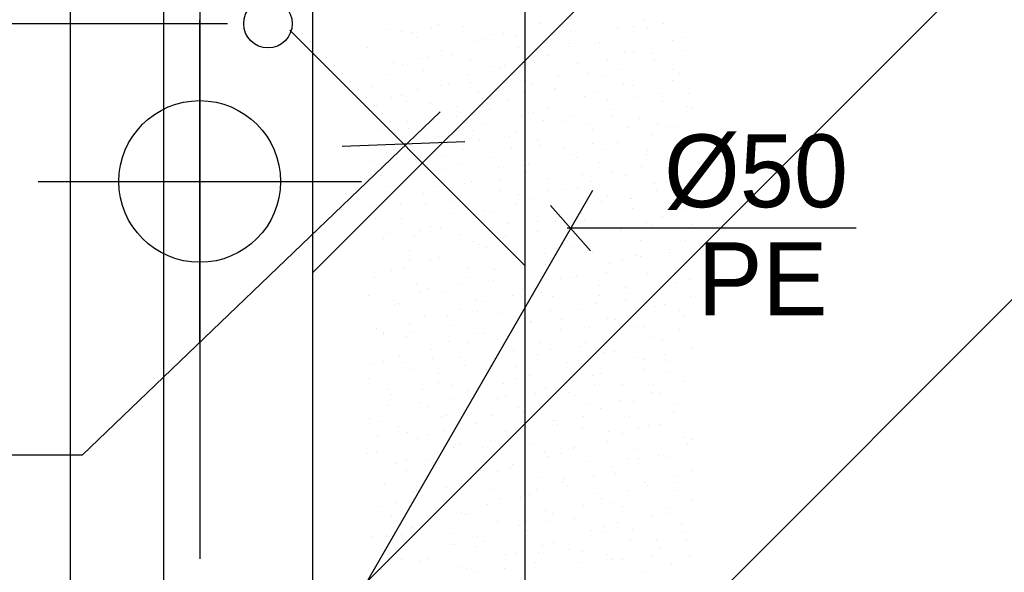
# Model space of a CAD drawing. Extents: x 9010 to 343255, y 15280 to 659207.
# Tile 28 of 76: x 82808 to 85243, y 32661 to 34028. Entities that reach past the tile are written whole.
import ezdxf

# ---------------------------------------------------------------- set-up
doc = ezdxf.new("R2010")
doc.units = 0
doc.header["$LTSCALE"] = 100
for name, pattern in [('2322121', [2000, 1000, 1000]), ('CENTER2', [11.25, 7.5, -1.25, 1.25, -1.25]), ('CENTER4', [5, 3.125, -0.625, 0.625, -0.625]), ('CENTERX2', [40, 25, -5, 5, -5])]:
    doc.linetypes.add(name, pattern=pattern)
doc.layers.get('0').update_dxf_attribs({"linetype": 'CONTINUOUS'})
doc.layers.get('DEFPOINTS').update_dxf_attribs({"linetype": 'CONTINUOUS'})
for name, color, linetype in [('15', 6, 'CONTINUOUS'), ('BOUW', 8, 'CONTINUOUS'), ('PAAL_CONT', 1, 'CONTINUOUS'), ('PAAL_HART', 7, 'CONTINUOUS'), ('PAAL_TEKST', 2, 'CONTINUOUS'), ('STRAMIEN', 1, 'CENTER2'), ('WL524---', 4, 'CONTINUOUS'), ('WL5627--', 4, 'CONTINUOUS'), ('WL570---_HARTLIJN', 7, 'CONTINUOUS'), ('WM521---', 1, 'CONTINUOUS')]:
    doc.layers.add(name, color=color, linetype=linetype)
doc.styles.add('BURO-018', font='BUROFONT.shx', dxfattribs={"height": 180})
doc.styles.add('VAR', font='STRUCT01.shx')
doc.dimstyles.new('CEES', dxfattribs={"dimscale": 100, "dimtxt": 3, "dimasz": 3, "dimexe": 1, "dimexo": 1, "dimgap": 1.5, "dimtad": 0, "dimdec": 0, "dimzin": 0, "dimtxsty": 'BURO-018', "dimcen": -3, "dimdle": 1.25, "dimclrd": 1, "dimclre": 1, "dimclrt": 1, "dimazin": 3, "dimtfac": 0.75, "dimtdec": 0, "dimtofl": 0, "dimtmove": 0, "dimatfit": 3, "dimtvp": 1.5, "dimtolj": 1, "dimtzin": 0})

# ---------------------------------------------------------------- blocks, each defined once
blk = doc.blocks.new('K-PAAL8')
at = {"layer": 'PAAL_CONT'}
blk.add_circle((0, 0), 0.5, dxfattribs=at)
at = {"layer": 'PAAL_HART'}
for p, q in [((0, -1), (0, 1)), ((-1, 0), (1, 0))]:
    blk.add_line(p, q, dxfattribs=at)
at = {"layer": 'PAAL_TEKST', "style": 'VAR', "flags": 1}
for tag, p in [('AFHAKHOOGTE', (0.4015, 0.5157)), ('INHEINIVO', (0.4015, 0.2007)), ('LENGTE', (0.4015, -0.1143)), ('NUMMER', (0.4015, -0.4293))]:
    blk.add_attdef(tag, p, '', height=0.2, dxfattribs=at)
blk = doc.blocks.new('LDV3121')
at = {"color": 0, "linetype": 'CONTINUOUS'}
blk.add_line((0.25, 0.433), (6.75, 11.691), dxfattribs=at)
blk.add_lwpolyline([(0.25, 0.433, 0, 1, 0), (1.5, 2.598, 1, 1, 0)], format="xyseb", dxfattribs=at)
blk.add_circle((0, 0), 0.5, dxfattribs=at)
blk = doc.blocks.new('*D148')
at = {"color": 1, "linetype": 'BYBLOCK'}
for p, q in [((83321.5, 34017.7), (81315.6, 34017.7)), ((81415.6, 33717.7), (81415.6, 29727.6)), ((83321.5, 29427.6), (81315.6, 29427.6))]:
    blk.add_line(p, q, dxfattribs=at)
for points in [[(81365.6, 33717.7), (81465.6, 33717.7), (81415.6, 34017.7)], [(81365.6, 29727.6), (81465.6, 29727.6), (81415.6, 29427.6)]]:
    blk.add_solid(points, dxfattribs=at)
at = {"layer": 'DEFPOINTS', "color": 0, "linetype": 'BYBLOCK'}
for p in [(83421.5, 34017.7), (81415.6, 29427.6), (83421.5, 29427.6)]:
    blk.add_point(p, dxfattribs=at)
at = {"color": 1, "linetype": 'BYBLOCK', "insert": (81138.3, 31722.7), "char_height": 180, "attachment_point": 5, "rotation": 90, "style": 'BURO-018'}
blk.add_mtext('\\A1;4590', dxfattribs=at)

msp = doc.modelspace()

# ---------------------------------------------------------------- hatches: boundary and pattern name
at = {"layer": '15'}
h = msp.add_hatch(dxfattribs=at)
h.set_pattern_fill('ANSI31', color=8, scale=200, style=0)
h.set_pattern_definition([(45, (32852.9, 25827.6), (-449.013, 449.013), [])])
h.paths.add_polyline_path([(83532.9, 52927.6), (89143.2, 52927.6), (89143.2, 54927.6), (83532.9, 54927.6), (83532.9, 59077.6), (65252.9, 59077.6), (65252.9, 83077.6), (67752.9, 83077.6), (67752.9, 61277.6), (72752.9, 61277.6), (72752.9, 66021.3), (73678.4, 66021.3), (73678.4, 73400.3), (76678.4, 73400.3), (76678.4, 61277.6), (82952.9, 61277.6), (82952.9, 81942.7), (87952.9, 81942.7), (87952.9, 70627.6), (93268.6, 70627.6), (93268.6, 61027.6), (99172.9, 61027.6), (99172.9, 58527.6), (93268.6, 58527.6), (93268.6, 52927.6), (99022.9, 52927.6), (99022.9, 49227.6), (93268.6, 49227.6), (93268.6, 42227.6), (99022.9, 42227.6), (99022.9, 39227.6), (93722.9, 39227.6), (93722.9, 36227.6), (99022.9, 36227.6), (99022.9, 33227.6), (93722.9, 33227.6), (93722.9, 26257.8), (90152.9, 26257.8), (90152.9, 26107.6), (83532.9, 26107.6), (83532.9, 39227.6), (88032.9, 39227.6), (88032.9, 49227.6), (83532.9, 49227.6)])

# ---------------------------------------------------------------- linework, layer by layer
at = {"layer": 'BOUW', "linetype": 'CONTINUOUS'}
for p, q in [((82932.9, 25507.6), (82932.9, 58137.6)), ((83162.9, 54864.6), (83162.9, 25737.6))]:
    msp.add_line(p, q, dxfattribs=at)
for points in [[(90152.9, 26107.6), (83532.9, 26107.6), (83532.9, 54327.6), (89142.9, 54327.6)], [(93268.6, 49227.6), (93268.6, 42227.6), (99022.9, 42227.6), (99022.9, 39227.6), (93722.9, 39227.6), (93722.9, 36227.6), (99022.9, 36227.6), (99022.9, 33227.6), (93722.9, 33227.6), (93722.9, 26257.8), (90152.9, 26257.8), (90152.9, 26107.6), (83532.9, 26107.6), (83532.9, 39227.6), (88032.9, 39227.6), (88032.9, 49227.6)]]:
    msp.add_lwpolyline(points, dxfattribs=at)
at = {"layer": 'DEFPOINTS', "color": 0, "linetype": 'BYBLOCK'}
for p in [(83252.9, 34017.7), (83421.5, 34017.7)]:
    msp.add_point(p, dxfattribs=at)
at = {"layer": 'STRAMIEN', "linetype": 'CENTERX2'}
msp.add_lwpolyline([(83252.9, 51193.9), (83252.9, 25320.1)], dxfattribs=at)
at = {"layer": 'WL524---', "color": 4, "linetype": '2322121'}
for p, q in [((84057.8, 27105.9), (84057.8, 39738.9)), ((84057.8, 33419), (83475.4, 34001.4))]:
    msp.add_line(p, q, dxfattribs=at)
at = {"layer": 'WL524---', "color": 1}
for p, q in [((83847.6, 33799.4), (82961.8, 32950.5)), ((83604.9, 33714.5), (83908.2, 33726.6)), ((82961.8, 32950.5), (81833.3, 32950.5))]:
    msp.add_line(p, q, dxfattribs=at)
at = {"layer": 'WL5627--', "color": 6}
for p, q in [((84351.4, 34026.6), (84351.4, 34026.6)), ((83714.3, 34002.9), (83714.3, 34002.9)), ((83752.9, 33999.5), (83752.9, 33999.5)), ((83843.5, 34015.3), (83843.5, 34015.3)), ((83904.8, 34011.2), (83904.8, 34011.2)), ((84095.2, 34019.5), (84095.2, 34019.5)), ((84168.8, 33999.6), (84168.8, 33999.6)), ((84287.1, 34007), (84287.1, 34007)), ((84325.5, 34011.2), (84325.5, 34011.2)), ((84359.2, 34007.8), (84359.2, 34007.8)), ((84399.5, 34019.5), (84399.5, 34019.5)), ((83779.2, 33995.6), (83779.2, 33995.6)), ((83787.9, 33983), (83787.9, 33983)), ((83939.9, 33972.8), (83939.9, 33972.8)), ((83959.8, 33981), (83959.8, 33981)), ((83978.3, 33991.3), (83978.3, 33991.3)), ((84004.2, 33992.4), (84004.2, 33992.4)), ((84033.7, 33989.4), (84033.7, 33989.4)), ((84422.1, 33976), (84422.1, 33976)), ((84447.8, 33984.2), (84447.8, 33984.2)), ((83668, 33959.2), (83668, 33959.2)), ((83850.7, 33951.2), (83850.7, 33951.2)), ((84041.2, 33959.5), (84041.2, 33959.5)), ((84100.6, 33950), (84100.6, 33950)), ((84164.9, 33969.6), (84164.9, 33969.6)), ((84166.6, 33962.4), (84166.6, 33962.4)), ((84231.6, 33967.7), (84231.6, 33967.7)), ((84240.5, 33970.8), (84240.5, 33970.8)), ((84447.4, 33952.3), (84447.4, 33952.3)), ((83800.8, 33932.3), (83800.8, 33932.3)), ((83874.8, 33940.7), (83874.8, 33940.7)), ((83923.2, 33930), (83923.2, 33930)), ((84113.6, 33938.3), (84113.6, 33938.3)), ((84261.3, 33927.2), (84261.3, 33927.2)), ((84304.1, 33946.6), (84304.1, 33946.6)), ((84325.6, 33946.8), (84325.6, 33946.8)), ((84373.4, 33943.9), (84373.4, 33943.9)), ((84377.7, 33926.7), (84377.7, 33926.7)), ((83732.7, 33921.8), (83732.7, 33921.8)), ((83753.5, 33915.8), (83753.5, 33915.8)), ((83806.3, 33901.8), (83806.3, 33901.8)), ((83978.4, 33912.6), (83978.4, 33912.6)), ((83996.7, 33910.1), (83996.7, 33910.1)), ((84007.7, 33913.7), (84007.7, 33913.7)), ((84081.6, 33922.1), (84081.6, 33922.1)), ((84187.2, 33918.4), (84187.2, 33918.4)), ((84288.5, 33903.6), (84288.5, 33903.6)), ((84422, 33904.4), (84422, 33904.4)), ((83715.9, 33891.9), (83715.9, 33891.9)), ((83914.2, 33893), (83914.2, 33893)), ((84059.6, 33878.3), (84059.6, 33878.3)), ((84139.1, 33889.8), (84139.1, 33889.8)), ((84214.5, 33895.2), (84214.5, 33895.2)), ((84250, 33886.6), (84250, 33886.6)), ((84421.3, 33876.6), (84421.3, 33876.6)), ((84440.5, 33894.8), (84440.5, 33894.8)), ((83678.7, 33861.7), (83678.7, 33861.7)), ((83791.9, 33855.6), (83791.9, 33855.6)), ((83848.8, 33865), (83848.8, 33865)), ((83869.1, 33870), (83869.1, 33870)), ((83922.7, 33873.4), (83922.7, 33873.4)), ((84074.8, 33870.2), (84074.8, 33870.2)), ((84129.5, 33854.8), (84129.5, 33854.8)), ((84132.1, 33857.2), (84132.1, 33857.2)), ((84299.8, 33867), (84299.8, 33867)), ((84322.5, 33865.4), (84322.5, 33865.4)), ((83727.7, 33836), (83727.7, 33836)), ((83751.1, 33840.6), (83751.1, 33840.6)), ((83941.6, 33848.9), (83941.6, 33848.9)), ((83952.6, 33832.8), (83952.6, 33832.8)), ((84015.1, 33828.9), (84015.1, 33828.9)), ((84055.6, 33846.5), (84055.6, 33846.5)), ((84205.6, 33837.2), (84205.6, 33837.2)), ((84235.5, 33847.3), (84235.5, 33847.3)), ((84262.4, 33827.9), (84262.4, 33827.9)), ((84336.4, 33836.3), (84336.4, 33836.3)), ((84396.1, 33845.5), (84396.1, 33845.5)), ((84460.5, 33844.2), (84460.5, 33844.2)), ((83689.8, 33816.3), (83689.8, 33816.3)), ((83763.8, 33824.7), (83763.8, 33824.7)), ((83888.4, 33813.1), (83888.4, 33813.1)), ((83970.6, 33806.1), (83970.6, 33806.1)), ((84113.3, 33810), (84113.3, 33810)), ((84268.5, 33805.4), (84268.5, 33805.4)), ((84396.2, 33824.5), (84396.2, 33824.5)), ((84458.9, 33813.7), (84458.9, 33813.7)), ((84469.2, 33809.4), (84469.2, 33809.4)), ((83697.1, 33780.5), (83697.1, 33780.5)), ((83887.5, 33788.8), (83887.5, 33788.8)), ((83896.7, 33797.7), (83896.7, 33797.7)), ((84049.1, 33790.3), (84049.1, 33790.3)), ((84078, 33797.1), (84078, 33797.1)), ((84103.5, 33779.2), (84103.5, 33779.2)), ((84177.5, 33787.6), (84177.5, 33787.6)), ((84274, 33787.2), (84274, 33787.2)), ((84340.9, 33784.3), (84340.9, 33784.3)), ((83701.9, 33756.1), (83701.9, 33756.1)), ((83766.1, 33775.8), (83766.1, 33775.8)), ((83769.6, 33759.4), (83769.6, 33759.4)), ((83811.7, 33757.4), (83811.7, 33757.4)), ((83960, 33767.7), (83960, 33767.7)), ((84150.5, 33776), (84150.5, 33776)), ((84209.7, 33767.5), (84209.7, 33767.5)), ((84224, 33756), (84224, 33756)), ((84310.3, 33760.7), (84310.3, 33760.7)), ((84384.3, 33769), (84384.3, 33769)), ((84414.5, 33764.3), (84414.5, 33764.3)), ((84434.7, 33764.3), (84434.7, 33764.3)), ((83737.7, 33749), (83737.7, 33749)), ((83843.1, 33739.5), (83843.1, 33739.5)), ((83862.6, 33733.3), (83862.6, 33733.3)), ((83926.8, 33753), (83926.8, 33753)), ((83944.6, 33730.5), (83944.6, 33730.5)), ((84018.5, 33738.9), (84018.5, 33738.9)), ((84033.6, 33747.8), (84033.6, 33747.8)), ((84087.5, 33730.1), (84087.5, 33730.1)), ((84370.4, 33744.7), (84370.4, 33744.7)), ((84477.3, 33732.5), (84477.3, 33732.5)), ((83905.9, 33707.7), (83905.9, 33707.7)), ((84023.3, 33710.5), (84023.3, 33710.5)), ((84096.4, 33715.9), (84096.4, 33715.9)), ((84151.4, 33711.9), (84151.4, 33711.9)), ((84225.4, 33720.3), (84225.4, 33720.3)), ((84248.2, 33707.3), (84248.2, 33707.3)), ((84286.9, 33724.2), (84286.9, 33724.2)), ((83715.5, 33699.4), (83715.5, 33699.4)), ((83740.4, 33695.9), (83740.4, 33695.9)), ((83785.7, 33681.8), (83785.7, 33681.8)), ((83859.6, 33690.1), (83859.6, 33690.1)), ((83978.4, 33686.5), (83978.4, 33686.5)), ((84168.9, 33694.8), (84168.9, 33694.8)), ((84184, 33687.7), (84184, 33687.7)), ((84358.2, 33693.4), (84358.2, 33693.4)), ((84359.4, 33703.1), (84359.4, 33703.1)), ((84408.9, 33684.5), (84408.9, 33684.5)), ((84432.2, 33701.8), (84432.2, 33701.8)), ((84432.9, 33683.2), (84432.9, 33683.2)), ((83676.1, 33676.3), (83676.1, 33676.3)), ((83788, 33678.2), (83788, 33678.2)), ((83861.5, 33658.3), (83861.5, 33658.3)), ((83901.1, 33673.1), (83901.1, 33673.1)), ((83992.5, 33663.2), (83992.5, 33663.2)), ((84052, 33666.6), (84052, 33666.6)), ((84066.4, 33671.6), (84066.4, 33671.6)), ((84242.4, 33674.9), (84242.4, 33674.9)), ((84344.7, 33664.9), (84344.7, 33664.9)), ((83671.1, 33650), (83671.1, 33650)), ((83700.7, 33641.4), (83700.7, 33641.4)), ((83836.8, 33653.5), (83836.8, 33653.5)), ((84061.7, 33650.3), (84061.7, 33650.3)), ((84114.8, 33634.8), (84114.8, 33634.8)), ((84199.3, 33644.7), (84199.3, 33644.7)), ((84273.3, 33653.1), (84273.3, 33653.1)), ((84305.3, 33643), (84305.3, 33643)), ((83714.6, 33616.1), (83714.6, 33616.1)), ((83733.9, 33618.2), (83733.9, 33618.2)), ((83833.6, 33614.5), (83833.6, 33614.5)), ((83907.5, 33622.9), (83907.5, 33622.9)), ((83924.4, 33626.5), (83924.4, 33626.5)), ((83997.5, 33630.7), (83997.5, 33630.7)), ((84158.2, 33607.9), (84158.2, 33607.9)), ((84187.3, 33613.6), (84187.3, 33613.6)), ((84222.4, 33627.5), (84222.4, 33627.5)), ((84377.8, 33621.9), (84377.8, 33621.9)), ((84406.1, 33626.1), (84406.1, 33626.1)), ((83806.4, 33597.1), (83806.4, 33597.1)), ((83875.3, 33593.3), (83875.3, 33593.3)), ((83996.8, 33605.4), (83996.8, 33605.4)), ((84040.4, 33596), (84040.4, 33596)), ((84070.4, 33585.4), (84070.4, 33585.4)), ((84114.4, 33604.3), (84114.4, 33604.3)), ((84260.9, 33593.7), (84260.9, 33593.7)), ((84318.9, 33585), (84318.9, 33585)), ((84321.2, 33585.8), (84321.2, 33585.8)), ((84383.1, 33604.7), (84383.1, 33604.7)), ((84451.3, 33602), (84451.3, 33602)), ((83674.7, 33565.8), (83674.7, 33565.8)), ((83689.5, 33568.9), (83689.5, 33568.9)), ((83748.6, 33574.2), (83748.6, 33574.2)), ((83811, 33573.7), (83811, 33573.7)), ((83879.9, 33577.1), (83879.9, 33577.1)), ((84036, 33570.5), (84036, 33570.5)), ((84247.2, 33577.4), (84247.2, 33577.4)), ((84323.7, 33561.9), (84323.7, 33561.9)), ((84454.1, 33558.9), (84454.1, 33558.9)), ((83688.8, 33536.3), (83688.8, 33536.3)), ((83752.3, 33537), (83752.3, 33537)), ((83881.5, 33547.2), (83881.5, 33547.2)), ((83942.8, 33545.3), (83942.8, 33545.3)), ((83955.4, 33555.6), (83955.4, 33555.6)), ((83971.7, 33550.8), (83971.7, 33550.8)), ((84133.2, 33553.6), (84133.2, 33553.6)), ((84162.3, 33537.1), (84162.3, 33537.1)), ((84196.6, 33547.7), (84196.6, 33547.7)), ((84396.2, 33540.7), (84396.2, 33540.7)), ((83824.8, 33515.9), (83824.8, 33515.9)), ((83849.5, 33513.5), (83849.5, 33513.5)), ((84015.3, 33524.2), (84015.3, 33524.2)), ((84088.3, 33528.7), (84088.3, 33528.7)), ((84132.4, 33528), (84132.4, 33528)), ((84205.7, 33532.5), (84205.7, 33532.5)), ((84279.3, 33512.5), (84279.3, 33512.5)), ((84295.1, 33510.1), (84295.1, 33510.1)), ((84357.3, 33524.9), (84357.3, 33524.9)), ((84369.1, 33518.5), (84369.1, 33518.5)), ((83707.9, 33487.7), (83707.9, 33487.7)), ((83722.6, 33498.5), (83722.6, 33498.5)), ((83785.2, 33493.8), (83785.2, 33493.8)), ((83796.5, 33506.9), (83796.5, 33506.9)), ((83898.3, 33496), (83898.3, 33496)), ((84003.4, 33488.4), (84003.4, 33488.4)), ((84010.2, 33490.7), (84010.2, 33490.7)), ((84088.8, 33504.2), (84088.8, 33504.2)), ((84293.1, 33505.2), (84293.1, 33505.2)), ((83929.4, 33480), (83929.4, 33480)), ((83945.9, 33471), (83945.9, 33471)), ((83961.2, 33464.1), (83961.2, 33464.1)), ((84136.2, 33461.4), (84136.2, 33461.4)), ((84151.7, 33472.4), (84151.7, 33472.4)), ((84170.9, 33467.8), (84170.9, 33467.8)), ((84210.2, 33469.8), (84210.2, 33469.8)), ((84342.1, 33480.7), (84342.1, 33480.7)), ((83770.7, 33455.9), (83770.7, 33455.9)), ((83844.4, 33439.6), (83844.4, 33439.6)), ((84033.7, 33443), (84033.7, 33443)), ((84106.6, 33448.2), (84106.6, 33448.2)), ((84224.1, 33451.3), (84224.1, 33451.3)), ((84331.6, 33445), (84331.6, 33445)), ((84343.1, 33442.9), (84343.1, 33442.9)), ((84414.6, 33459.6), (84414.6, 33459.6)), ((84417, 33451.3), (84417, 33451.3)), ((83759.4, 33414), (83759.4, 33414)), ((83770.5, 33431.3), (83770.5, 33431.3)), ((83823.7, 33433.6), (83823.7, 33433.6)), ((83843.2, 33434.7), (83843.2, 33434.7)), ((83916.8, 33414.8), (83916.8, 33414.8)), ((83977.3, 33412.7), (83977.3, 33412.7)), ((84051.3, 33421.1), (84051.3, 33421.1)), ((84107.2, 33423.1), (84107.2, 33423.1)), ((84267.3, 33425.4), (84267.3, 33425.4)), ((84297.7, 33431.4), (84297.7, 33431.4)), ((83685.5, 33390.9), (83685.5, 33390.9)), ((83726.3, 33406.5), (83726.3, 33406.5)), ((83920.1, 33391.2), (83920.1, 33391.2)), ((83984.4, 33410.8), (83984.4, 33410.8)), ((84170.1, 33391.2), (84170.1, 33391.2)), ((84184.1, 33394.2), (84184.1, 33394.2)), ((84258.1, 33402.5), (84258.1, 33402.5)), ((84360.5, 33399.5), (84360.5, 33399.5)), ((84428, 33402.6), (84428, 33402.6)), ((83789.1, 33374.7), (83789.1, 33374.7)), ((83818.4, 33364), (83818.4, 33364)), ((83892.3, 33372.4), (83892.3, 33372.4)), ((83979.6, 33383), (83979.6, 33383)), ((84080.8, 33368.4), (84080.8, 33368.4)), ((84145.1, 33388), (84145.1, 33388)), ((84242.6, 33370.1), (84242.6, 33370.1)), ((84305.8, 33365.2), (84305.8, 33365.2)), ((84391, 33375.6), (84391, 33375.6)), ((84433, 33378.4), (84433, 33378.4)), ((84464.9, 33384), (84464.9, 33384)), ((83671.2, 33345.3), (83671.2, 33345.3)), ((83797.9, 33353.8), (83797.9, 33353.8)), ((83861.6, 33353.6), (83861.6, 33353.6)), ((84025.2, 33345.5), (84025.2, 33345.5)), ((84052.1, 33361.8), (84052.1, 33361.8)), ((84099.2, 33353.8), (84099.2, 33353.8)), ((84125.6, 33341.9), (84125.6, 33341.9)), ((84241.5, 33345.6), (84241.5, 33345.6)), ((84316.1, 33350.2), (84316.1, 33350.2)), ((84466.5, 33342.4), (84466.5, 33342.4)), ((83733.4, 33323.7), (83733.4, 33323.7)), ((83733.6, 33334.2), (83733.6, 33334.2)), ((83744.7, 33325.3), (83744.7, 33325.3)), ((83935.2, 33333.6), (83935.2, 33333.6)), ((83958.6, 33331), (83958.6, 33331)), ((84232, 33326.9), (84232, 33326.9)), ((84306, 33335.3), (84306, 33335.3)), ((84379, 33318.4), (84379, 33318.4)), ((84402.2, 33322.7), (84402.2, 33322.7)), ((83807.6, 33293.5), (83807.6, 33293.5)), ((83866.3, 33296.7), (83866.3, 33296.7)), ((83894.3, 33311.4), (83894.3, 33311.4)), ((83940.3, 33305.1), (83940.3, 33305.1)), ((83998, 33301.8), (83998, 33301.8)), ((84119.3, 33308.2), (84119.3, 33308.2)), ((84188.5, 33310.1), (84188.5, 33310.1)), ((84438.9, 33308.4), (84438.9, 33308.4)), ((84451.4, 33297.2), (84451.4, 33297.2)), ((83772.1, 33274), (83772.1, 33274)), ((83880, 33272.4), (83880, 33272.4)), ((84055, 33288.5), (84055, 33288.5)), ((84070.5, 33280.7), (84070.5, 33280.7)), ((84073.1, 33278.2), (84073.1, 33278.2)), ((84147.1, 33286.6), (84147.1, 33286.6)), ((84261, 33289), (84261, 33289)), ((84280, 33285.4), (84280, 33285.4)), ((84334.5, 33269), (84334.5, 33269)), ((84353.9, 33268), (84353.9, 33268)), ((83689.6, 33264.1), (83689.6, 33264.1)), ((83707.4, 33248), (83707.4, 33248)), ((83707.9, 33254.3), (83707.9, 33254.3)), ((83763.1, 33244.2), (83763.1, 33244.2)), ((83781.3, 33256.4), (83781.3, 33256.4)), ((83932.8, 33251.2), (83932.8, 33251.2)), ((83953.6, 33252.4), (83953.6, 33252.4)), ((84144.1, 33260.7), (84144.1, 33260.7)), ((84215.7, 33265.7), (84215.7, 33265.7)), ((84280, 33259.6), (84280, 33259.6)), ((84376.4, 33242.9), (84376.4, 33242.9)), ((84440.7, 33262.6), (84440.7, 33262.6)), ((83868.5, 33231.5), (83868.5, 33231.5)), ((83914.2, 33229.5), (83914.2, 33229.5)), ((83988.2, 33237.9), (83988.2, 33237.9)), ((84016.4, 33220.6), (84016.4, 33220.6)), ((84093.5, 33228.4), (84093.5, 33228.4)), ((84195, 33219.3), (84195, 33219.3)), ((84206.9, 33228.9), (84206.9, 33228.9)), ((84397.4, 33237.2), (84397.4, 33237.2)), ((83746.3, 33194.2), (83746.3, 33194.2)), ((83826, 33212.3), (83826, 33212.3)), ((84029.2, 33208.7), (84029.2, 33208.7)), ((84088.9, 33199.5), (84088.9, 33199.5)), ((84121, 33210.9), (84121, 33210.9)), ((84254.2, 33205.5), (84254.2, 33205.5)), ((84279.4, 33207.8), (84279.4, 33207.8)), ((84401.8, 33200.8), (84401.8, 33200.8)), ((84469.8, 33216.1), (84469.8, 33216.1)), ((83682.1, 33174.5), (83682.1, 33174.5)), ((83708, 33182.9), (83708, 33182.9)), ((83755.3, 33180.8), (83755.3, 33180.8)), ((83829.2, 33189.1), (83829.2, 33189.1)), ((83898.5, 33191.2), (83898.5, 33191.2)), ((83907, 33171.4), (83907, 33171.4)), ((83972, 33171.3), (83972, 33171.3)), ((84036.1, 33170.6), (84036.1, 33170.6)), ((84162.5, 33179.6), (84162.5, 33179.6)), ((84189.9, 33185.9), (84189.9, 33185.9)), ((84327.9, 33192.4), (84327.9, 33192.4)), ((84352.9, 33187.8), (84352.9, 33187.8)), ((84414.9, 33182.7), (84414.9, 33182.7)), ((83781.5, 33163), (83781.5, 33163)), ((83842.8, 33151.7), (83842.8, 33151.7)), ((83962.1, 33162.2), (83962.1, 33162.2)), ((84067.7, 33148.5), (84067.7, 33148.5)), ((84225.3, 33147.7), (84225.3, 33147.7)), ((84242.9, 33152), (84242.9, 33152)), ((84350.6, 33163.1), (84350.6, 33163.1)), ((84415.8, 33156), (84415.8, 33156)), ((83670.3, 33140.4), (83670.3, 33140.4)), ((83844.4, 33131.2), (83844.4, 33131.2)), ((83877.2, 33121.9), (83877.2, 33121.9)), ((84003.4, 33128.9), (84003.4, 33128.9)), ((84034.9, 33139.5), (84034.9, 33139.5)), ((84169, 33143.7), (84169, 33143.7)), ((84228.4, 33125.7), (84228.4, 33125.7)), ((84297.8, 33126.6), (84297.8, 33126.6)), ((84375.8, 33125.1), (84375.8, 33125.1)), ((84449.7, 33133.5), (84449.7, 33133.5)), ((83720.5, 33114.3), (83720.5, 33114.3)), ((83726.4, 33101.8), (83726.4, 33101.8)), ((83803.2, 33113.5), (83803.2, 33113.5)), ((83916.9, 33110), (83916.9, 33110)), ((84084, 33103.3), (84084, 33103.3)), ((84107.3, 33118.3), (84107.3, 33118.3)), ((84164.1, 33106.1), (84164.1, 33106.1)), ((84180.9, 33098.4), (84180.9, 33098.4)), ((84371.4, 33106.7), (84371.4, 33106.7)), ((84389.1, 33102.9), (84389.1, 33102.9)), ((83718.2, 33073.2), (83718.2, 33073.2)), ((83800, 33081.8), (83800, 33081.8)), ((83817, 33071.9), (83817, 33071.9)), ((83881.2, 33091.5), (83881.2, 33091.5)), ((83990.4, 33090.1), (83990.4, 33090.1)), ((84010, 33094.9), (84010, 33094.9)), ((84216.9, 33076.4), (84216.9, 33076.4)), ((84290.8, 33084.8), (84290.8, 33084.8)), ((84324.8, 33083.3), (84324.8, 33083.3)), ((84434.2, 33074.8), (84434.2, 33074.8)), ((83862.8, 33050), (83862.8, 33050)), ((83925.1, 33054.6), (83925.1, 33054.6)), ((83977.7, 33049.1), (83977.7, 33049.1)), ((84041.9, 33068.7), (84041.9, 33068.7)), ((84053.3, 33058.3), (84053.3, 33058.3)), ((84243.7, 33066.6), (84243.7, 33066.6)), ((84423.7, 33057.9), (84423.7, 33057.9)), ((83672.3, 33041.7), (83672.3, 33041.7)), ((83694.8, 33034.5), (83694.8, 33034.5)), ((83851.1, 33046.2), (83851.1, 33046.2)), ((83935.3, 33028.9), (83935.3, 33028.9)), ((84057.9, 33027.7), (84057.9, 33027.7)), ((84125.8, 33037.2), (84125.8, 33037.2)), ((84131.9, 33036.1), (84131.9, 33036.1)), ((84138.4, 33026.2), (84138.4, 33026.2)), ((84202.6, 33045.9), (84202.6, 33045.9)), ((84316.2, 33045.4), (84316.2, 33045.4)), ((84363.3, 33023.1), (84363.3, 33023.1)), ((84389.8, 33025.5), (84389.8, 33025.5)), ((83744.8, 33020.6), (83744.8, 33020.6)), ((83766.2, 33005.9), (83766.2, 33005.9)), ((83818.4, 33000.7), (83818.4, 33000.7)), ((83855.4, 33011.7), (83855.4, 33011.7)), ((84008.8, 33008.9), (84008.8, 33008.9)), ((84199.3, 33017.2), (84199.3, 33017.2)), ((84264.8, 33009.1), (84264.8, 33009.1)), ((84299, 33003.4), (84299, 33003.4)), ((84338.7, 33017.5), (84338.7, 33017.5)), ((83692.2, 32997.5), (83692.2, 32997.5)), ((83791.2, 32992), (83791.2, 32992)), ((83899, 32979), (83899, 32979)), ((83973, 32987.3), (83973, 32987.3)), ((84016.1, 32988.9), (84016.1, 32988.9)), ((84071.7, 32977.1), (84071.7, 32977.1)), ((84262.2, 32985.4), (84262.2, 32985.4)), ((84452.6, 32993.7), (84452.6, 32993.7)), ((84459.7, 32980.6), (84459.7, 32980.6)), ((84471.6, 32990.6), (84471.6, 32990.6)), ((83669, 32954.7), (83669, 32954.7)), ((83690.8, 32960.5), (83690.8, 32960.5)), ((83881.2, 32968.8), (83881.2, 32968.8)), ((83951.9, 32969.2), (83951.9, 32969.2)), ((84105.9, 32960.4), (84105.9, 32960.4)), ((84144.2, 32956), (84144.2, 32956)), ((84176.8, 32966.1), (84176.8, 32966.1)), ((84179.8, 32968.8), (84179.8, 32968.8)), ((84334.6, 32964.3), (84334.6, 32964.3)), ((84386.6, 32950.3), (84386.6, 32950.3)), ((83740.1, 32930.3), (83740.1, 32930.3)), ((83763.2, 32939.4), (83763.2, 32939.4)), ((83814.1, 32938.6), (83814.1, 32938.6)), ((83829.7, 32931.9), (83829.7, 32931.9)), ((83953.7, 32947.7), (83953.7, 32947.7)), ((84027.3, 32927.8), (84027.3, 32927.8)), ((84112.6, 32946.4), (84112.6, 32946.4)), ((84217.7, 32936), (84217.7, 32936)), ((84312.7, 32941.9), (84312.7, 32941.9)), ((84337.5, 32943.3), (84337.5, 32943.3)), ((84408.2, 32944.3), (84408.2, 32944.3)), ((83765.4, 32912.2), (83765.4, 32912.2)), ((83836.8, 32919.5), (83836.8, 32919.5)), ((83946.9, 32911.7), (83946.9, 32911.7)), ((83990.4, 32909.1), (83990.4, 32909.1)), ((84020.9, 32920.1), (84020.9, 32920.1)), ((84227.7, 32901.5), (84227.7, 32901.5)), ((84273.3, 32923.6), (84273.3, 32923.6)), ((84280.6, 32904.2), (84280.6, 32904.2)), ((84471, 32912.5), (84471, 32912.5)), ((83709.2, 32879.4), (83709.2, 32879.4)), ((83899.6, 32887.7), (83899.6, 32887.7)), ((83926.1, 32889.4), (83926.1, 32889.4)), ((84090.1, 32895.9), (84090.1, 32895.9)), ((84151, 32886.2), (84151, 32886.2)), ((84153.8, 32893.2), (84153.8, 32893.2)), ((84353, 32883.1), (84353, 32883.1)), ((84433.9, 32900.8), (84433.9, 32900.8)), ((84434.6, 32883), (84434.6, 32883)), ((83781.7, 32858.2), (83781.7, 32858.2)), ((83788, 32863), (83788, 32863)), ((83862, 32871.4), (83862, 32871.4)), ((83972.1, 32866.5), (83972.1, 32866.5)), ((84068.8, 32852.8), (84068.8, 32852.8)), ((84086.8, 32866.6), (84086.8, 32866.6)), ((84162.6, 32874.8), (84162.6, 32874.8)), ((84236.1, 32854.9), (84236.1, 32854.9)), ((84311.7, 32863.4), (84311.7, 32863.4)), ((84360.6, 32874.6), (84360.6, 32874.6)), ((84426.6, 32863.2), (84426.6, 32863.2)), ((83739.6, 32832.4), (83739.6, 32832.4)), ((83803.9, 32852), (83803.9, 32852)), ((83964.6, 32829.2), (83964.6, 32829.2)), ((83994.9, 32844.4), (83994.9, 32844.4)), ((84045.7, 32846.6), (84045.7, 32846.6)), ((84247.5, 32843.8), (84247.5, 32843.8)), ((84275.6, 32834.3), (84275.6, 32834.3)), ((84472.4, 32840.6), (84472.4, 32840.6)), ((83703.1, 32822.7), (83703.1, 32822.7)), ((83900.3, 32809.6), (83900.3, 32809.6)), ((83909.9, 32804.1), (83909.9, 32804.1)), ((83918.1, 32806.5), (83918.1, 32806.5)), ((84108.5, 32814.8), (84108.5, 32814.8)), ((84125.3, 32806.4), (84125.3, 32806.4)), ((84201.7, 32825.9), (84201.7, 32825.9)), ((84299, 32823), (84299, 32823)), ((84408.2, 32821), (84408.2, 32821)), ((84408.5, 32807.3), (84408.5, 32807.3)), ((83727.6, 32798.2), (83727.6, 32798.2)), ((83835.9, 32795.7), (83835.9, 32795.7)), ((83990.5, 32785.4), (83990.5, 32785.4)), ((84061, 32786.8), (84061, 32786.8)), ((84116.7, 32785.6), (84116.7, 32785.6)), ((84181, 32793.6), (84181, 32793.6)), ((84285.9, 32783.6), (84285.9, 32783.6)), ((84371.5, 32801.9), (84371.5, 32801.9)), ((84445, 32782), (84445, 32782)), ((83751, 32755.4), (83751, 32755.4)), ((83778.1, 32772.2), (83778.1, 32772.2)), ((83800.1, 32777.1), (83800.1, 32777.1)), ((83873.6, 32757.1), (83873.6, 32757.1)), ((84042.8, 32777.2), (84042.8, 32777.2)), ((84064.1, 32765.4), (84064.1, 32765.4)), ((84221.7, 32763.9), (84221.7, 32763.9)), ((84249.6, 32758.6), (84249.6, 32758.6)), ((84254.6, 32773.7), (84254.6, 32773.7)), ((84323.5, 32767), (84323.5, 32767)), ((84446.6, 32760.8), (84446.6, 32760.8)), ((83677, 32747), (83677, 32747)), ((83683.2, 32748.9), (83683.2, 32748.9)), ((83713.8, 32752.6), (83713.8, 32752.6)), ((83938.8, 32749.4), (83938.8, 32749.4)), ((83957.8, 32736.8), (83957.8, 32736.8)), ((84126.9, 32733.6), (84126.9, 32733.6)), ((84317.4, 32741.9), (84317.4, 32741.9)), ((84382.4, 32741.1), (84382.4, 32741.1)), ((84456.4, 32740.1), (84456.4, 32740.1)), ((83746, 32717), (83746, 32717)), ((83874.5, 32729.8), (83874.5, 32729.8)), ((83883.8, 32728.5), (83883.8, 32728.5)), ((83936.5, 32725.3), (83936.5, 32725.3)), ((84035.2, 32706.9), (84035.2, 32706.9)), ((84090.7, 32709.9), (84090.7, 32709.9)), ((84099.5, 32726.6), (84099.5, 32726.6)), ((84164.6, 32718.3), (84164.6, 32718.3)), ((84199.4, 32712.5), (84199.4, 32712.5)), ((84389.9, 32720.7), (84389.9, 32720.7)), ((83752.3, 32692.4), (83752.3, 32692.4)), ((83798.9, 32688.1), (83798.9, 32688.1)), ((83818.5, 32695.9), (83818.5, 32695.9)), ((84009, 32704.2), (84009, 32704.2)), ((84082.5, 32684.2), (84082.5, 32684.2)), ((84195.9, 32684.1), (84195.9, 32684.1)), ((84260.2, 32703.8), (84260.2, 32703.8)), ((84273, 32692.5), (84273, 32692.5)), ((84297.5, 32691.4), (84297.5, 32691.4)), ((84371.5, 32699.7), (84371.5, 32699.7)), ((84463.4, 32700.8), (84463.4, 32700.8)), ((83688, 32672.7), (83688, 32672.7)), ((83701.6, 32667.7), (83701.6, 32667.7)), ((83724.9, 32679.8), (83724.9, 32679.8)), ((83892, 32676), (83892, 32676)), ((83913, 32669.6), (83913, 32669.6)), ((83931.8, 32661.2), (83931.8, 32661.2)), ((84005.7, 32669.6), (84005.7, 32669.6)), ((84356.6, 32661.3), (84356.6, 32661.3)), ((84420.9, 32681), (84420.9, 32681))]:
    msp.add_line(p, q, dxfattribs=at)
at = {"layer": 'WL5627--', "color": 7}
for p, q in [((83826.9, 34007.9), (83826.9, 34007.9)), ((83817.7, 33935.4), (83817.7, 33935.4)), ((83824.7, 33820.7), (83824.7, 33820.7)), ((84469.7, 33520.8), (84469.7, 33520.8)), ((84453.8, 33482.4), (84453.8, 33482.4)), ((83855.2, 32838.3), (83855.2, 32838.3))]:
    msp.add_line(p, q, dxfattribs=at)
at = {"layer": 'WL570---_HARTLIJN', "color": 1, "linetype": 'CONTINUOUS'}
for p, q in [((84120.4, 33567.8), (84219.6, 33456.3)), ((84876.6, 33512.4), (84161.6, 33512.4))]:
    msp.add_line(p, q, dxfattribs=at)

# ---------------------------------------------------------------- block references
at = {"layer": 'BOUW', "linetype": 'CONTINUOUS', "xscale": 400, "yscale": 400, "zscale": 400}
msp.add_blockref('K-PAAL8', (83252.9, 33627.6), dxfattribs=at)
at = {"layer": 'WL524---', "color": 2, "xscale": 120, "yscale": 120, "zscale": 120}
for p in [(83421.5, 34017.7), (83415.5, 32203.3)]:
    msp.add_blockref('LDV3121', p, dxfattribs=at)

# ---------------------------------------------------------------- texts
at = {"layer": 'WL570---_HARTLIJN', "color": 1, "linetype": 'CENTER4', "style": 'BURO-018'}
msp.add_text('%%c50', height=180, dxfattribs=at).set_placement((84401.4, 33563.9))
at = {"layer": 'WM521---', "color": 1, "style": 'BURO-018'}
msp.add_text('PE', height=180, dxfattribs=at).set_placement((84484.1, 33296.9))

# ---------------------------------------------------------------- dimensions: what is measured, and where the dimension line sits
at = {"layer": 'WL5627--'}
dim = msp.add_linear_dim(base=(81415.6, 29427.6), p1=(83421.5, 34017.7), p2=(83421.5, 29427.6), angle=90, dimstyle='CEES', dxfattribs=at)
dim.commit()
dim.dimension.update_dxf_attribs({"geometry": '*D148', "text_midpoint": (81138.3, 31722.7)})

doc.saveas('drawing.dxf')
